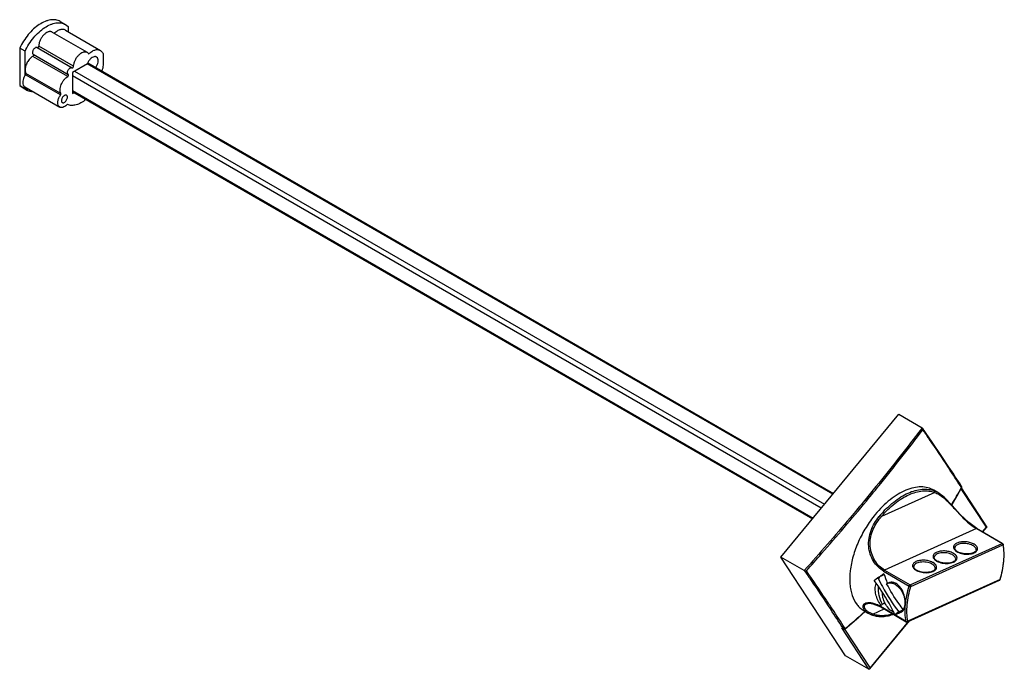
# Model space of a CAD drawing. Header units: millimetres. Extents: x 57 to 446, y 223 to 480.
import ezdxf

# ---------------------------------------------------------------- set-up
doc = ezdxf.new("R2010")
doc.units = ezdxf.units.MM
doc.header["$LTSCALE"] = 45.692502
doc.layers.get('0').update_dxf_attribs({"linetype": 'CONTINUOUS'})

msp = doc.modelspace()

# ---------------------------------------------------------------- linework, layer by layer
at = {"color": 7}
for p, q in [((73.48, 478.8), (75.61, 477.57)), ((70.31, 474.6), (84.09, 466.64)), ((75.54, 475.37), (89.33, 467.41)), ((75.61, 477.57), (76.59, 476.83)), ((76.59, 476.83), (76.59, 474.77)), ((57.5, 468.26), (57.5, 453.56)), ((59.62, 467.03), (57.5, 468.26)), ((59.62, 457.49), (59.62, 467.03)), ((64.36, 468.48), (78.15, 460.52)), ((78.78, 461.12), (65, 469.08)), ((84.09, 466.64), (84.59, 466.18)), ((89.33, 467.41), (90.04, 466.75)), ((90.38, 466.1), (90.38, 461.52)), ((76.44, 457.07), (62.65, 465.03)), ((62.86, 465.88), (76.65, 457.92)), ((84.37, 462.44), (378.52, 292.61)), ((88.17, 464.43), (87.81, 464.77)), ((73.7, 450.37), (59.91, 458.33)), ((78.15, 460.52), (78.17, 460.5)), ((78.17, 460.5), (78.18, 460.5)), ((84.19, 462.13), (78.27, 458.71)), ((78.27, 458.71), (78.27, 450.35)), ((79.15, 459.23), (375.04, 288.4)), ((378.24, 292.27), (84.1, 462.08)), ((73.59, 449.81), (59.8, 457.77)), ((76.68, 457.9), (76.65, 457.92)), ((373.67, 286.74), (78.27, 457.29)), ((57.5, 453.56), (58.48, 452.82)), ((57.5, 453.56), (59.62, 452.34)), ((58.48, 452.82), (60.61, 451.59)), ((59.49, 452.96), (73.28, 445)), ((59.62, 452.34), (59.62, 452.88)), ((60.61, 451.59), (59.62, 452.34)), ((78.27, 451.57), (370.48, 282.87)), ((78.27, 451.06), (370.19, 282.53)), ((78.27, 450.35), (78.89, 450.7)), ((74.14, 446.97), (74.33, 446.8)), ((76.18, 449.51), (75.99, 449.68)), ((73.28, 445), (72.86, 445.39)), ((357.78, 267.48), (404.26, 323.8)), ((404.26, 323.8), (413.51, 318.46)), ((413.51, 318.46), (413.5, 318.44)), ((423.8, 302.85), (424, 302.56)), ((423.8, 302.85), (423.99, 302.56)), ((428.83, 295.2), (429.03, 294.9)), ((418.45, 292.98), (397.46, 283.51)), ((419.69, 292.97), (418.13, 293.87)), ((419.68, 292.98), (418.32, 293.63)), ((438.85, 279.23), (428.87, 294.45)), ((429.09, 294.84), (429.03, 294.9)), ((439.08, 279.47), (429.05, 294.76)), ((434.91, 278.73), (398.65, 262.36)), ((435.12, 278.73), (434.91, 278.73)), ((445.02, 272.89), (434.91, 278.73)), ((435.12, 278.73), (445.23, 272.89)), ((437.37, 277.43), (438.85, 279.23)), ((437.46, 277.38), (439.07, 279.34)), ((408.76, 256.53), (445.02, 272.89)), ((409.08, 255.89), (445.33, 272.26)), ((445.02, 272.89), (445.23, 272.89)), ((445.47, 272.55), (445.47, 272.55)), ((367.02, 262.15), (357.78, 267.48)), ((383.3, 228.54), (357.78, 267.48)), ((396.05, 259.43), (398.52, 260.55)), ((398.29, 261.91), (408.4, 256.07)), ((398.65, 262.36), (408.76, 256.53)), ((394.53, 258.22), (396.05, 259.43)), ((399.49, 256.99), (399.72, 257.1)), ((399.5, 256.96), (399.49, 256.99)), ((399.5, 256.96), (399.49, 256.99)), ((399.76, 257.12), (399.72, 257.1)), ((400.01, 257.23), (399.98, 257.22)), ((407.7, 241.95), (443.96, 258.31)), ((444.23, 258.62), (407.85, 242.2)), ((443.96, 258.31), (444.11, 258.56)), ((390.63, 246.24), (392.18, 245.34)), ((392.16, 245.35), (393.48, 244.73)), ((393.48, 244.73), (393.48, 244.73)), ((394.01, 244.99), (398.5, 247.02)), ((407.15, 242.12), (397.04, 247.96)), ((397.04, 247.96), (397.14, 247.81)), ((397.14, 247.81), (407.25, 241.97)), ((404.3, 245.9), (402.78, 244.68)), ((402.78, 244.68), (404.61, 245.51)), ((406.13, 246.72), (404.3, 245.9)), ((404.61, 245.51), (406.13, 246.72)), ((404.9, 245.62), (404.61, 245.51)), ((392.84, 223.33), (408.5, 242.31)), ((392.99, 223.67), (408.3, 242.22)), ((407.25, 241.97), (407.15, 242.12)), ((407.85, 242.2), (407.7, 241.95)), ((381.81, 239.54), (382.48, 239.15)), ((381.97, 239.42), (381.81, 239.54)), ((392.49, 223.24), (381.81, 239.54)), ((382.54, 239.09), (381.97, 239.42)), ((382.2, 239.58), (382.48, 239.15)), ((382.21, 239.57), (382.48, 239.15)), ((382.54, 239.09), (382.48, 239.15)), ((382.91, 239.04), (392.99, 223.67)), ((383.13, 239.3), (383.11, 239.14)), ((383.11, 239.14), (383.11, 239.14)), ((392.49, 223.24), (383.3, 228.54))]:
    msp.add_line(p, q, dxfattribs=at)
for points in [[(424.05, 303.02), (420.99, 307.57), (417.46, 312.76), (413.63, 318.35)], [(435.12, 278.73), (431.88, 281.07), (428.55, 284.32), (425.38, 287.84), (422.16, 291.13), (419.69, 292.97)], [(425.16, 288.06), (425.3, 288.29), (427.28, 291.65), (429.09, 294.84)], [(391.54, 249.05), (392.68, 249.26), (393.99, 249.1), (397.14, 247.81)], [(383.11, 239.14), (385.75, 241.35), (388.53, 243.75), (391.04, 246)]]:
    msp.add_lwpolyline(points, dxfattribs=at)
for centre, radius, start, end in [((63.11, 466.31), 0.501, 236.6178, 239.9992), ((65.05, 454.08), 6.42, 144.9322, 147.8512), ((-178.53, -98.38), 724.03, 32.94365, 33.66894), ((-121.9, -61.69), 656.26, 32.94393, 33.71307), ((428.66, 295.09), 0.5, 330.7538, 33.1859), ((207.28, 419.02), 254.13, 328.996, 330.7623), ((415.39, 268.27), 24.23, 139.5713, 141.1609), ((415.26, 268.04), 23.57, 139.0042, 140.5847), ((438.95, 279.43), 0.151, 320.4855, 322.5548), ((431.21, 267.91), 4.73, 60.0172, 62.3238), ((431.32, 268.01), 5.28, 60.0172, 62.3238), ((444.98, 272.46), 0.5, 10.4107, 60.0006), ((445.24, 272.51), 0.231, 359.8206, 10.2184), ((423.13, 264.26), 4.73, 60.0172, 62.3238), ((423.24, 264.37), 5.28, 60.0172, 62.3238), ((429.91, 274.13), 5.25, 240.0132, 242.0238), ((430.02, 274.33), 5.48, 242.0116, 242.3076), ((415.04, 260.61), 4.73, 60.0172, 62.3238), ((415.15, 260.72), 5.28, 60.0172, 62.3238), ((421.83, 270.48), 5.25, 240.0132, 242.0238), ((421.93, 270.68), 5.48, 242.0116, 242.3076), ((401.5, 255.24), 6.43, 118.7082, 129.2454), ((401.23, 257.26), 4.48, 128.8625, 131.3629), ((401.2, 257.3), 4.43, 128.5827, 128.858), ((413.74, 266.83), 5.25, 240.0132, 242.0238), ((413.85, 267.03), 5.48, 242.0116, 242.3076), ((401.52, 255.22), 6.46, 129.2662, 143.1841), ((443.75, 258.76), 0.5, 294.2901, 342.8849), ((405.49, 270.49), 40.42, 342.8351, 342.9532), ((407.62, 253.76), 9.83, 206.3698, 206.7783), ((-224, -153.85), 722.68, 32.9837, 33.6697), ((-224.33, -154.21), 723.78, 32.93464, 33.66034), ((252.77, 398.09), 205.45, 309.3843, 312.2684), ((396.66, 262.01), 17.78, 286.2255, 288.7855), ((404.35, 250.32), 5.03, 239.9372, 244.8698), ((338.72, 215.1), 70.56, 24.7837, 26.0668), ((407.5, 242.4), 0.5, 240.0006, 294.2901), ((407.43, 242.79), 0.736, 276.0511, 287.6915), ((382.79, 239.52), 0.5, 240.0006, 309.3927), ((382.68, 239.71), 0.613, 308.773, 317.8038)]:
    msp.add_arc(centre, radius, start, end, dxfattribs=at)
for major_axis, ratio, start_param, end_param in [((-17.9, 34.49), 0.545265, 1.272799, 1.378152), ((28.94, 15.03), 0.047113, 2.453659, 2.545619)]:
    msp.add_ellipse((421.64, 260.09), major_axis=major_axis, ratio=ratio, start_param=start_param, end_param=end_param, dxfattribs=at)
for points, knots in [([(73.48, 478.8), (73.22, 478.95), (72.64, 479.22), (71.71, 479.45), (70.72, 479.53), (69.67, 479.44), (68.58, 479.21), (67.05, 478.67), (65.11, 477.6), (62.9, 475.84), (60.83, 473.64), (58.98, 471.09), (57.96, 469.22), (57.5, 468.26)], [0, 0, 0, 0, 0.044203, 0.089391, 0.13645, 0.186079, 0.238773, 0.294817, 0.417041, 0.551941, 0.69675, 0.847591, 1, 1, 1, 1]), ([(59.62, 467.03), (60.08, 468), (61.11, 469.87), (62.95, 472.42), (65.02, 474.62), (67.24, 476.38), (69.17, 477.44), (70.7, 477.98), (71.79, 478.22), (72.84, 478.3), (73.83, 478.23), (74.76, 477.99), (75.34, 477.73), (75.61, 477.57)], [0, 0, 0, 0, 0.152409, 0.30325, 0.448059, 0.582959, 0.705183, 0.761227, 0.813921, 0.863551, 0.910609, 0.955797, 1, 1, 1, 1]), ([(70.31, 474.6), (70.2, 474.66), (69.96, 474.76), (69.57, 474.82), (69.15, 474.79), (68.55, 474.63), (67.77, 474.21), (66.9, 473.46), (66.14, 472.5), (65.53, 471.39), (65.12, 470.25), (65, 469.46), (65, 469.08)], [0, 0, 0, 0, 0.042836, 0.087409, 0.135125, 0.186905, 0.303645, 0.436741, 0.580696, 0.727878, 0.87008, 1, 1, 1, 1]), ([(75.54, 475.37), (75.4, 475.45), (75.09, 475.59), (74.59, 475.68), (74.05, 475.66), (73.26, 475.5), (72.24, 475.03), (71.51, 474.47), (71.15, 474.14)], [0, 0, 0, 0, 0.100379, 0.204202, 0.314348, 0.432843, 0.697901, 1, 1, 1, 1]), ([(64.36, 468.48), (64.31, 468.5), (64.21, 468.54), (64.04, 468.56), (63.86, 468.52), (63.59, 468.41), (63.27, 468.17), (62.94, 467.78), (62.69, 467.32), (62.57, 466.91), (62.54, 466.59), (62.56, 466.33), (62.62, 466.14), (62.69, 466.04)], [0, 0, 0, 0, 0.044316, 0.091301, 0.142897, 0.200104, 0.330755, 0.477581, 0.629091, 0.772505, 0.83786, 0.897684, 1, 1, 1, 1]), ([(65, 469.08), (64.99, 469), (64.94, 468.81), (64.81, 468.62), (64.68, 468.5), (64.58, 468.45), (64.48, 468.43), (64.42, 468.44), (64.39, 468.46)], [0, 0, 0, 0, 0.271744, 0.562803, 0.696348, 0.813488, 0.91289, 1, 1, 1, 1]), ([(78.78, 461.12), (78.79, 461.5), (78.91, 462.29), (79.31, 463.43), (79.92, 464.54), (80.69, 465.5), (81.56, 466.25), (82.33, 466.67), (82.94, 466.83), (83.36, 466.86), (83.75, 466.8), (83.99, 466.7), (84.09, 466.64)], [0, 0, 0, 0, 0.12992, 0.272122, 0.419305, 0.563262, 0.696357, 0.813097, 0.864876, 0.912591, 0.957164, 1, 1, 1, 1]), ([(84.59, 466.18), (84.6, 466.16), (84.65, 466.09), (84.69, 466.02), (84.72, 465.97)], [0, 0, 0, 0, 0.246054, 1, 1, 1, 1]), ([(84.72, 465.97), (85.09, 466.33), (85.85, 466.96), (86.92, 467.5), (87.75, 467.69), (88.33, 467.72), (88.86, 467.63), (89.18, 467.5), (89.33, 467.41)], [0, 0, 0, 0, 0.303624, 0.569882, 0.688388, 0.798027, 0.900877, 1, 1, 1, 1]), ([(90.04, 466.75), (90.07, 466.71), (90.21, 466.5), (90.31, 466.27), (90.38, 466.1)], [0, 0, 0, 0, 0.241562, 1, 1, 1, 1]), ([(62.65, 465.03), (62.44, 464.9), (62.03, 464.6), (61.26, 463.86), (60.45, 462.73), (59.9, 461.46), (59.66, 460.43), (59.62, 459.93), (59.62, 459.68)], [0, 0, 0, 0, 0.115233, 0.239081, 0.501579, 0.763214, 0.886055, 1, 1, 1, 1]), ([(62.95, 465.81), (62.98, 465.76), (63, 465.66), (62.99, 465.52), (62.94, 465.36), (62.84, 465.18), (62.72, 465.07), (62.65, 465.03)], [0, 0, 0, 0, 0.199452, 0.322639, 0.457567, 0.740075, 1, 1, 1, 1]), ([(62.69, 466.04), (62.7, 466.02), (62.74, 465.97), (62.79, 465.92), (62.83, 465.9)], [0, 0, 0, 0, 0.257161, 1, 1, 1, 1]), ([(86.84, 464.88), (86.57, 464.82), (86.02, 464.56), (85.29, 463.94), (84.65, 463.11), (84.32, 462.47), (84.19, 462.13)], [0, 0, 0, 0, 0.210091, 0.456324, 0.725935, 1, 1, 1, 1]), ([(87.81, 464.77), (87.74, 464.81), (87.59, 464.87), (87.27, 464.94), (87.01, 464.92), (86.84, 464.88)], [0, 0, 0, 0, 0.234578, 0.476042, 1, 1, 1, 1]), ([(87.54, 460.6), (87.76, 460.92), (88.14, 461.6), (88.42, 462.5), (88.49, 463.2), (88.46, 463.79), (88.32, 464.21), (88.17, 464.43)], [0, 0, 0, 0, 0.28944, 0.564309, 0.689655, 0.804342, 1, 1, 1, 1]), ([(59.62, 459.68), (59.62, 459.56), (59.64, 459.1), (59.76, 458.63), (59.91, 458.33)], [0, 0, 0, 0, 0.274389, 1, 1, 1, 1]), ([(59.91, 458.33), (59.93, 458.3), (59.95, 458.21), (59.94, 458.06), (59.89, 457.91), (59.83, 457.81), (59.8, 457.77)], [0, 0, 0, 0, 0.201073, 0.442581, 0.715158, 1, 1, 1, 1]), ([(76.48, 458.08), (76.41, 458.18), (76.35, 458.37), (76.33, 458.63), (76.36, 458.95), (76.48, 459.36), (76.73, 459.82), (77.06, 460.21), (77.38, 460.45), (77.65, 460.56), (77.83, 460.59), (78, 460.58), (78.1, 460.54), (78.15, 460.52)], [0, 0, 0, 0, 0.102315, 0.16214, 0.227495, 0.370909, 0.522419, 0.669245, 0.799896, 0.857103, 0.908699, 0.955684, 1, 1, 1, 1]), ([(78.18, 460.5), (78.21, 460.48), (78.27, 460.47), (78.37, 460.49), (78.47, 460.54), (78.6, 460.66), (78.73, 460.85), (78.78, 461.04), (78.78, 461.12)], [0, 0, 0, 0, 0.08711, 0.186512, 0.303652, 0.437197, 0.728257, 1, 1, 1, 1]), ([(90.38, 461.52), (90.38, 461.15), (90.28, 460.38), (90.04, 459.65), (89.88, 459.28)], [0, 0, 0, 0, 0.476367, 1, 1, 1, 1]), ([(59.62, 457.49), (59.39, 457.13), (59.02, 456.39), (58.76, 455.41), (58.71, 454.66), (58.75, 454.03), (58.91, 453.58), (59.07, 453.35)], [0, 0, 0, 0, 0.291476, 0.564952, 0.689381, 0.803511, 1, 1, 1, 1]), ([(73.7, 450.37), (73.58, 450.59), (73.42, 451.11), (73.39, 451.97), (73.53, 452.92), (73.86, 453.91), (74.33, 454.87), (74.94, 455.75), (75.64, 456.5), (76.17, 456.9), (76.44, 457.07)], [0, 0, 0, 0, 0.096212, 0.206838, 0.331043, 0.465403, 0.60499, 0.744195, 0.877452, 1, 1, 1, 1]), ([(76.44, 457.07), (76.51, 457.11), (76.63, 457.22), (76.73, 457.4), (76.78, 457.56), (76.79, 457.7), (76.77, 457.8), (76.74, 457.85)], [0, 0, 0, 0, 0.259925, 0.542433, 0.677361, 0.800548, 1, 1, 1, 1]), ([(76.65, 457.92), (76.63, 457.93), (76.57, 457.97), (76.51, 458.03), (76.48, 458.08)], [0, 0, 0, 0, 0.245664, 1, 1, 1, 1]), ([(76.74, 457.85), (76.73, 457.85), (76.72, 457.87), (76.7, 457.89), (76.68, 457.9)], [0, 0, 0, 0, 0.257741, 1, 1, 1, 1]), ([(59.07, 453.35), (59.13, 453.27), (59.26, 453.12), (59.41, 453), (59.49, 452.96)], [0, 0, 0, 0, 0.508097, 1, 1, 1, 1]), ([(62.77, 450.92), (62.39, 450.95), (61.63, 451.1), (60.93, 451.41), (60.61, 451.59)], [0, 0, 0, 0, 0.507913, 1, 1, 1, 1]), ([(72.86, 445.39), (72.69, 445.64), (72.53, 446.12), (72.49, 446.8), (72.55, 447.39), (72.7, 448), (73, 448.84), (73.33, 449.43), (73.59, 449.81)], [0, 0, 0, 0, 0.195569, 0.310196, 0.435471, 0.569765, 0.710668, 1, 1, 1, 1]), ([(73.59, 449.81), (73.62, 449.85), (73.68, 449.95), (73.73, 450.1), (73.74, 450.25), (73.72, 450.34), (73.7, 450.37)], [0, 0, 0, 0, 0.284842, 0.557419, 0.798927, 1, 1, 1, 1]), ([(75.99, 449.68), (75.94, 449.71), (75.83, 449.76), (75.64, 449.77), (75.43, 449.73), (75.14, 449.61), (74.79, 449.35), (74.42, 448.91), (74.14, 448.4), (74.01, 447.94), (73.97, 447.59), (73.99, 447.29), (74.06, 447.08), (74.14, 446.97)], [0, 0, 0, 0, 0.044306, 0.091278, 0.142878, 0.200081, 0.330731, 0.477558, 0.629071, 0.772491, 0.83785, 0.89768, 1, 1, 1, 1]), ([(74.33, 446.8), (74.38, 446.77), (74.49, 446.73), (74.68, 446.72), (74.88, 446.75), (75.17, 446.87), (75.53, 447.14), (75.89, 447.57), (76.17, 448.08), (76.31, 448.54), (76.34, 448.89), (76.32, 449.19), (76.25, 449.4), (76.18, 449.51)], [0, 0, 0, 0, 0.044306, 0.091278, 0.142878, 0.200081, 0.330731, 0.477558, 0.629071, 0.772491, 0.83785, 0.89768, 1, 1, 1, 1]), ([(83.55, 447.97), (82.95, 447.49), (81.76, 446.66), (80.12, 445.96), (78.86, 445.7), (77.99, 445.65), (77.15, 445.73), (76.63, 445.89), (76.39, 445.99)], [0, 0, 0, 0, 0.295606, 0.55897, 0.678685, 0.791118, 0.897609, 1, 1, 1, 1]), ([(76.04, 445.86), (75.82, 445.64), (75.36, 445.27), (74.72, 444.94), (74.23, 444.83), (73.88, 444.81), (73.56, 444.86), (73.37, 444.94), (73.28, 445)], [0, 0, 0, 0, 0.303741, 0.57008, 0.688589, 0.798193, 0.90097, 1, 1, 1, 1]), ([(76.39, 445.99), (76.36, 446), (76.3, 446.01), (76.22, 445.99), (76.12, 445.94), (76.07, 445.89), (76.04, 445.86)], [0, 0, 0, 0, 0.202124, 0.432507, 0.699343, 1, 1, 1, 1]), ([(413.5, 318.44), (411.66, 316.05), (404.28, 306.48), (396.75, 297.02), (390.98, 290.02)], [0, 0, 0, 0, 0.249475, 1, 1, 1, 1]), ([(391.49, 289.57), (393.4, 291.88), (400.94, 301.13), (408.29, 310.54), (413.74, 317.64)], [0, 0, 0, 0, 0.25063, 1, 1, 1, 1]), ([(413.51, 318.46), (413.52, 318.45), (413.57, 318.42), (413.6, 318.38), (413.63, 318.35)], [0, 0, 0, 0, 0.236307, 1, 1, 1, 1]), ([(413.63, 318.35), (413.7, 318.24), (413.77, 318), (413.77, 317.76), (413.74, 317.64)], [0, 0, 0, 0, 0.503499, 1, 1, 1, 1]), ([(413.75, 317.64), (414.6, 316.4), (417.98, 311.49), (421.33, 306.56), (423.8, 302.85)], [0, 0, 0, 0, 0.252839, 1, 1, 1, 1]), ([(424.05, 303.02), (424.09, 302.95), (424.12, 302.78), (424.05, 302.63), (424, 302.56)], [0, 0, 0, 0, 0.479463, 1, 1, 1, 1]), ([(429.03, 294.9), (429.05, 294.92), (429.11, 295.01), (429.13, 295.12), (429.13, 295.2)], [0, 0, 0, 0, 0.265112, 1, 1, 1, 1]), ([(418.13, 293.87), (417.39, 294.3), (415.74, 294.96), (413, 295.26), (410.06, 294.91), (407, 293.91), (403.88, 292.31), (399.63, 289.33), (396.77, 286.45), (395.02, 284.33)], [0, 0, 0, 0, 0.095438, 0.19554, 0.303939, 0.422776, 0.552738, 0.693346, 1, 1, 1, 1]), ([(396.95, 283.98), (398.57, 285.88), (401.18, 288.47), (405.04, 291.22), (407.88, 292.76), (410.68, 293.8), (413.4, 294.33), (415.97, 294.3), (417.58, 293.91), (418.32, 293.63)], [0, 0, 0, 0, 0.301941, 0.441443, 0.571483, 0.691535, 0.801901, 0.903902, 1, 1, 1, 1]), ([(397.46, 283.51), (399.05, 285.38), (401.62, 287.92), (405.41, 290.61), (408.2, 292.13), (410.95, 293.15), (413.61, 293.66), (416.14, 293.64), (417.72, 293.26), (418.45, 292.98)], [0, 0, 0, 0, 0.301941, 0.441444, 0.571483, 0.691536, 0.801901, 0.903902, 1, 1, 1, 1]), ([(418.45, 292.98), (418.5, 293.09), (418.54, 293.29), (418.45, 293.52), (418.36, 293.6), (418.32, 293.63)], [0, 0, 0, 0, 0.528062, 0.782079, 1, 1, 1, 1]), ([(418.45, 292.98), (419.07, 292.76), (420.34, 292.13), (422.16, 290.77), (424.03, 288.98), (425.99, 286.86), (428.05, 284.57), (430.23, 282.31), (432.49, 280.31), (434.1, 279.19), (434.91, 278.73)], [0, 0, 0, 0, 0.0902, 0.192344, 0.310297, 0.443652, 0.58725, 0.732961, 0.872663, 1, 1, 1, 1]), ([(390.98, 290.02), (389.03, 287.66), (381.18, 278.26), (373.12, 269.03), (367.02, 262.15)], [0, 0, 0, 0, 0.249421, 1, 1, 1, 1]), ([(367.85, 262.05), (369.86, 264.31), (377.85, 273.39), (385.72, 282.58), (391.49, 289.57)], [0, 0, 0, 0, 0.250472, 1, 1, 1, 1]), ([(391.49, 289.57), (391.43, 289.66), (391.26, 289.82), (391.08, 289.96), (390.98, 290.02)], [0, 0, 0, 0, 0.477575, 1, 1, 1, 1]), ([(395.02, 284.33), (393.68, 282.71), (391.23, 279.26), (388.28, 273.7), (386.17, 267.95), (384.99, 262.31), (384.84, 257.79), (385.29, 254.51), (386.04, 251.69), (387.3, 249.2), (389.08, 247.28), (390.1, 246.54), (390.63, 246.24)], [0, 0, 0, 0, 0.148771, 0.298717, 0.444546, 0.581418, 0.705598, 0.762354, 0.815473, 0.911715, 0.956426, 1, 1, 1, 1]), ([(396.95, 283.98), (397.05, 283.92), (397.2, 283.8), (397.37, 283.64), (397.44, 283.55), (397.46, 283.51)], [0, 0, 0, 0, 0.527876, 0.799277, 1, 1, 1, 1]), ([(398.29, 261.91), (397.5, 262.37), (396, 263.54), (394.2, 265.84), (392.92, 268.62), (392.31, 271.71), (392.42, 274.9), (393.24, 278.01), (394.63, 280.9), (395.86, 282.64), (396.52, 283.47)], [0, 0, 0, 0, 0.111376, 0.229747, 0.3537, 0.481239, 0.610643, 0.740748, 0.870767, 1, 1, 1, 1]), ([(398.65, 262.36), (397.89, 262.8), (396.45, 263.92), (394.72, 266.12), (393.48, 268.78), (392.89, 271.73), (393.02, 274.8), (393.83, 277.78), (395.2, 280.55), (396.39, 282.22), (397.04, 283.01)], [0, 0, 0, 0, 0.11137, 0.229432, 0.352918, 0.480026, 0.609208, 0.739433, 0.869944, 1, 1, 1, 1]), ([(397.04, 283.01), (396.98, 283.1), (396.81, 283.27), (396.63, 283.41), (396.52, 283.47)], [0, 0, 0, 0, 0.471363, 1, 1, 1, 1]), ([(438.85, 279.23), (438.9, 279.24), (438.98, 279.26), (439.05, 279.31), (439.07, 279.34)], [0, 0, 0, 0, 0.563571, 1, 1, 1, 1]), ([(439.07, 279.34), (439.08, 279.35), (439.11, 279.4), (439.09, 279.45), (439.08, 279.47)], [0, 0, 0, 0, 0.478097, 1, 1, 1, 1]), ([(433.78, 272.69), (433.28, 272.95), (432.18, 273.34), (430.43, 273.59), (428.72, 273.5), (427.43, 273.15), (426.63, 272.68), (426.2, 272.29), (425.93, 271.84), (425.86, 271.35), (425.97, 270.85), (426.26, 270.38), (426.71, 269.94), (427.08, 269.69), (427.28, 269.58)], [0, 0, 0, 0, 0.147075, 0.307215, 0.463322, 0.599416, 0.656867, 0.706938, 0.751094, 0.792457, 0.835188, 0.882901, 0.937683, 1, 1, 1, 1]), ([(433.4, 272.09), (433.09, 272.26), (432.39, 272.54), (431.27, 272.79), (430.1, 272.88), (428.97, 272.81), (427.96, 272.57), (427.13, 272.2), (426.63, 271.75), (426.41, 271.34), (426.36, 271.14), (426.35, 271.03)], [0, 0, 0, 0, 0.135328, 0.282534, 0.433462, 0.579355, 0.71223, 0.826293, 0.920027, 0.961046, 1, 1, 1, 1]), ([(434.82, 270.28), (434.83, 270.43), (434.79, 270.76), (434.54, 271.22), (434.12, 271.65), (433.77, 271.89), (433.57, 272)], [0, 0, 0, 0, 0.205208, 0.432756, 0.696418, 1, 1, 1, 1]), ([(435.14, 270.06), (435.26, 270.25), (435.42, 270.7), (435.25, 271.43), (434.73, 272.08), (434.24, 272.43), (433.96, 272.59)], [0, 0, 0, 0, 0.215212, 0.432893, 0.689507, 1, 1, 1, 1]), ([(445.33, 272.26), (445.52, 271.24), (445.74, 269.09), (445.59, 264.5), (444.85, 260.98), (444.13, 258.64)], [0, 0, 0, 0, 0.224796, 0.467747, 1, 1, 1, 1]), ([(444.23, 258.62), (444.97, 261), (445.96, 265.63), (445.87, 270.39), (445.47, 272.55)], [0, 0, 0, 0, 0.531662, 1, 1, 1, 1]), ([(445.12, 272.81), (445.11, 272.82), (445.08, 272.85), (445.04, 272.87), (445.02, 272.89)], [0, 0, 0, 0, 0.261299, 1, 1, 1, 1]), ([(445.26, 272.62), (445.25, 272.64), (445.21, 272.71), (445.16, 272.77), (445.12, 272.81)], [0, 0, 0, 0, 0.257469, 1, 1, 1, 1]), ([(445.33, 272.26), (445.34, 272.29), (445.34, 272.41), (445.3, 272.53), (445.26, 272.62)], [0, 0, 0, 0, 0.233932, 1, 1, 1, 1]), ([(445.47, 272.51), (445.47, 272.46), (445.44, 272.36), (445.37, 272.29), (445.33, 272.26)], [0, 0, 0, 0, 0.463326, 1, 1, 1, 1]), ([(425.69, 269.04), (425.2, 269.3), (424.09, 269.69), (422.35, 269.94), (420.63, 269.85), (419.34, 269.5), (418.54, 269.03), (418.12, 268.64), (417.85, 268.19), (417.77, 267.7), (417.89, 267.21), (418.18, 266.73), (418.63, 266.29), (419, 266.05), (419.2, 265.93)], [0, 0, 0, 0, 0.147075, 0.307215, 0.463322, 0.599416, 0.656867, 0.706938, 0.751094, 0.792457, 0.835188, 0.882901, 0.937683, 1, 1, 1, 1]), ([(425.32, 268.45), (425.01, 268.61), (424.31, 268.89), (423.19, 269.14), (422.02, 269.23), (420.89, 269.16), (419.87, 268.93), (419.05, 268.55), (418.55, 268.1), (418.33, 267.7), (418.28, 267.49), (418.27, 267.39)], [0, 0, 0, 0, 0.135328, 0.282534, 0.433462, 0.579355, 0.71223, 0.826293, 0.920027, 0.961046, 1, 1, 1, 1]), ([(426.73, 266.63), (426.75, 266.78), (426.71, 267.11), (426.45, 267.57), (426.04, 268), (425.68, 268.24), (425.49, 268.35)], [0, 0, 0, 0, 0.205208, 0.432756, 0.696418, 1, 1, 1, 1]), ([(427.06, 266.41), (427.18, 266.6), (427.34, 267.05), (427.17, 267.78), (426.65, 268.43), (426.16, 268.78), (425.88, 268.94)], [0, 0, 0, 0, 0.215212, 0.432893, 0.689507, 1, 1, 1, 1]), ([(427.5, 269.58), (427.3, 269.69), (426.97, 269.92), (426.59, 270.3), (426.38, 270.68), (426.34, 270.93), (426.35, 271.03)], [0, 0, 0, 0, 0.342, 0.620684, 0.834014, 1, 1, 1, 1]), ([(427.47, 269.47), (427.78, 269.31), (428.46, 269.03), (429.93, 268.66), (431.48, 268.57), (432.94, 268.78), (433.88, 269.07), (434.64, 269.48), (435.02, 269.86), (435.14, 270.06)], [0, 0, 0, 0, 0.128538, 0.267875, 0.553835, 0.688137, 0.808967, 0.912922, 1, 1, 1, 1]), ([(434.82, 270.28), (434.81, 270.2), (434.77, 270.05), (434.64, 269.82), (434.42, 269.59), (433.99, 269.27), (433.23, 268.95), (432.16, 268.73), (430.94, 268.67), (429.7, 268.8), (428.53, 269.09), (427.81, 269.4), (427.5, 269.58)], [0, 0, 0, 0, 0.027237, 0.059042, 0.097769, 0.144323, 0.259637, 0.398868, 0.552874, 0.711386, 0.86381, 1, 1, 1, 1]), ([(417.61, 265.4), (417.12, 265.65), (416.01, 266.04), (414.27, 266.29), (412.55, 266.2), (411.26, 265.85), (410.46, 265.39), (410.03, 264.99), (409.77, 264.54), (409.69, 264.05), (409.8, 263.56), (410.1, 263.08), (410.54, 262.65), (410.91, 262.4), (411.12, 262.28)], [0, 0, 0, 0, 0.147075, 0.307215, 0.463322, 0.599416, 0.656867, 0.706938, 0.751094, 0.792457, 0.835188, 0.882901, 0.937683, 1, 1, 1, 1]), ([(417.24, 264.8), (416.92, 264.96), (416.23, 265.24), (415.11, 265.49), (413.94, 265.58), (412.8, 265.51), (411.79, 265.28), (410.97, 264.9), (410.46, 264.45), (410.24, 264.05), (410.19, 263.84), (410.18, 263.74)], [0, 0, 0, 0, 0.135328, 0.282534, 0.433462, 0.579355, 0.71223, 0.826293, 0.920027, 0.961046, 1, 1, 1, 1]), ([(418.65, 262.98), (418.66, 263.13), (418.62, 263.46), (418.37, 263.93), (417.95, 264.35), (417.6, 264.59), (417.4, 264.71)], [0, 0, 0, 0, 0.205208, 0.432756, 0.696418, 1, 1, 1, 1]), ([(418.98, 262.76), (419.1, 262.95), (419.26, 263.4), (419.08, 264.13), (418.56, 264.79), (418.07, 265.13), (417.79, 265.29)], [0, 0, 0, 0, 0.215212, 0.432893, 0.689507, 1, 1, 1, 1]), ([(419.41, 265.93), (419.22, 266.04), (418.89, 266.27), (418.51, 266.65), (418.29, 267.03), (418.26, 267.28), (418.27, 267.39)], [0, 0, 0, 0, 0.342, 0.620684, 0.834014, 1, 1, 1, 1]), ([(419.39, 265.83), (419.7, 265.66), (420.38, 265.38), (421.85, 265.01), (423.39, 264.92), (424.86, 265.13), (425.8, 265.42), (426.55, 265.83), (426.93, 266.21), (427.06, 266.41)], [0, 0, 0, 0, 0.128538, 0.267875, 0.553835, 0.688137, 0.808967, 0.912922, 1, 1, 1, 1]), ([(426.73, 266.63), (426.73, 266.55), (426.69, 266.4), (426.56, 266.17), (426.34, 265.94), (425.9, 265.62), (425.15, 265.3), (424.07, 265.08), (422.86, 265.02), (421.61, 265.15), (420.44, 265.44), (419.73, 265.75), (419.41, 265.93)], [0, 0, 0, 0, 0.027237, 0.059042, 0.097769, 0.144323, 0.259637, 0.398868, 0.552874, 0.711386, 0.86381, 1, 1, 1, 1]), ([(367.02, 262.15), (367.91, 260.86), (371.42, 255.76), (374.89, 250.65), (377.45, 246.8)], [0, 0, 0, 0, 0.252976, 1, 1, 1, 1]), ([(367.02, 262.15), (367.09, 262.11), (367.23, 262.06), (367.51, 262.01), (367.72, 262.02), (367.85, 262.04)], [0, 0, 0, 0, 0.256883, 0.529563, 1, 1, 1, 1]), ([(378.1, 246.96), (377.27, 248.21), (373.88, 253.26), (370.45, 258.27), (367.85, 262.04)], [0, 0, 0, 0, 0.246731, 1, 1, 1, 1]), ([(398.65, 262.36), (398.57, 262.33), (398.42, 262.19), (398.32, 262.01), (398.29, 261.91)], [0, 0, 0, 0, 0.460481, 1, 1, 1, 1]), ([(411.33, 262.28), (411.14, 262.39), (410.8, 262.62), (410.42, 263.01), (410.21, 263.38), (410.17, 263.63), (410.18, 263.74)], [0, 0, 0, 0, 0.342, 0.620684, 0.834014, 1, 1, 1, 1]), ([(411.3, 262.18), (411.61, 262.01), (412.29, 261.73), (413.76, 261.36), (415.31, 261.27), (416.77, 261.48), (417.72, 261.77), (418.47, 262.18), (418.85, 262.56), (418.98, 262.76)], [0, 0, 0, 0, 0.128538, 0.267875, 0.553835, 0.688137, 0.808967, 0.912922, 1, 1, 1, 1]), ([(418.65, 262.98), (418.64, 262.91), (418.61, 262.75), (418.47, 262.52), (418.26, 262.29), (417.82, 261.97), (417.07, 261.65), (415.99, 261.43), (414.77, 261.38), (413.53, 261.5), (412.36, 261.79), (411.64, 262.1), (411.33, 262.28)], [0, 0, 0, 0, 0.027237, 0.059042, 0.097769, 0.144323, 0.259637, 0.398868, 0.552874, 0.711386, 0.86381, 1, 1, 1, 1]), ([(402.1, 246.11), (401.57, 247.19), (399.37, 251.42), (396.73, 255.42), (394.53, 258.22)], [0, 0, 0, 0, 0.253497, 1, 1, 1, 1]), ([(397.29, 248.41), (396.83, 249.08), (396, 250.46), (395.18, 252.68), (394.9, 254.92), (395.11, 256.37), (395.32, 257.04)], [0, 0, 0, 0, 0.267899, 0.525619, 0.769682, 1, 1, 1, 1]), ([(396.05, 259.43), (396.61, 258.22), (398.97, 253.48), (401.86, 249), (404.3, 245.9)], [0, 0, 0, 0, 0.253446, 1, 1, 1, 1]), ([(406.13, 246.72), (405.51, 247.51), (403.07, 250.77), (400.93, 254.25), (399.5, 256.96)], [0, 0, 0, 0, 0.246206, 1, 1, 1, 1]), ([(399.72, 257.1), (399.94, 257.2), (400.43, 257.34), (401.21, 257.34), (402.02, 257.15), (402.54, 256.9), (402.8, 256.75)], [0, 0, 0, 0, 0.227648, 0.465497, 0.721558, 1, 1, 1, 1]), ([(406.77, 248.79), (406.82, 249.34), (406.8, 250.49), (406.51, 252.22), (405.94, 253.91), (405.09, 255.41), (403.99, 256.61), (402.69, 257.37), (401.3, 257.62), (400.4, 257.41), (400.01, 257.23)], [0, 0, 0, 0, 0.130003, 0.270009, 0.411733, 0.548187, 0.674878, 0.790558, 0.897429, 1, 1, 1, 1]), ([(402.8, 256.75), (403.42, 256.39), (404.6, 255.37), (405.9, 253.39), (406.7, 251.13), (406.83, 249.54), (406.77, 248.79)], [0, 0, 0, 0, 0.23394, 0.493291, 0.756329, 1, 1, 1, 1]), ([(408.4, 256.07), (408.43, 256.17), (408.53, 256.35), (408.68, 256.49), (408.76, 256.53)], [0, 0, 0, 0, 0.527296, 1, 1, 1, 1]), ([(408.76, 256.53), (408.87, 256.47), (409.03, 256.27), (409.09, 256.02), (409.08, 255.89)], [0, 0, 0, 0, 0.493023, 1, 1, 1, 1]), ([(397.84, 248.74), (397.28, 249.86), (396.46, 252.16), (396.2, 254.6), (396.27, 255.77)], [0, 0, 0, 0, 0.517063, 1, 1, 1, 1]), ([(398.81, 249.39), (398.48, 250.05), (397.99, 251.4), (397.81, 252.84), (397.83, 253.53)], [0, 0, 0, 0, 0.515417, 1, 1, 1, 1]), ([(407.15, 242.12), (406.96, 243.16), (406.73, 245.36), (406.89, 250.08), (407.66, 253.68), (408.4, 256.07)], [0, 0, 0, 0, 0.224707, 0.467648, 1, 1, 1, 1]), ([(407.85, 242.2), (407.66, 243.22), (407.44, 245.38), (407.6, 250.01), (408.35, 253.54), (409.08, 255.89)], [0, 0, 0, 0, 0.224707, 0.467648, 1, 1, 1, 1]), ([(409.08, 255.89), (409.03, 255.89), (408.92, 255.9), (408.69, 255.95), (408.51, 256.01), (408.4, 256.07)], [0, 0, 0, 0, 0.213542, 0.475519, 1, 1, 1, 1]), ([(391.48, 249.35), (391.3, 249.3), (390.97, 249.19), (390.56, 248.93), (390.26, 248.59), (390.11, 248.19), (390.09, 247.75), (390.21, 247.3), (390.44, 246.85), (390.66, 246.57), (390.78, 246.43)], [0, 0, 0, 0, 0.144611, 0.270997, 0.38438, 0.492087, 0.602131, 0.721113, 0.853126, 1, 1, 1, 1]), ([(392.35, 245.77), (391.97, 246.02), (391.44, 246.42), (390.94, 247.08), (390.73, 247.55), (390.68, 248.01), (390.8, 248.44), (391.09, 248.81), (391.37, 248.97), (391.52, 249.04)], [0, 0, 0, 0, 0.32151, 0.456462, 0.574496, 0.679225, 0.77815, 0.881777, 1, 1, 1, 1]), ([(397.04, 247.96), (396.52, 248.26), (395.51, 248.78), (394, 249.29), (392.67, 249.49), (391.84, 249.44), (391.48, 249.35)], [0, 0, 0, 0, 0.308741, 0.580152, 0.810974, 1, 1, 1, 1]), ([(401.83, 245.97), (401.21, 246.33), (400.04, 247.34), (399.2, 248.61), (398.84, 249.32)], [0, 0, 0, 0, 0.474287, 1, 1, 1, 1]), ([(405.19, 245.75), (405.41, 245.85), (405.84, 246.16), (406.31, 246.86), (406.63, 247.76), (406.73, 248.43), (406.77, 248.79)], [0, 0, 0, 0, 0.205712, 0.433363, 0.697116, 1, 1, 1, 1]), ([(406.77, 248.79), (406.75, 248.59), (406.65, 247.88), (406.41, 247.17), (406.13, 246.72)], [0, 0, 0, 0, 0.270005, 1, 1, 1, 1]), ([(377.45, 246.8), (377.55, 246.75), (377.81, 246.74), (378.01, 246.87), (378.1, 246.96)], [0, 0, 0, 0, 0.469773, 1, 1, 1, 1]), ([(390.78, 246.43), (390.81, 246.41), (390.91, 246.3), (391.02, 246.19), (391.1, 246.11)], [0, 0, 0, 0, 0.243512, 1, 1, 1, 1]), ([(391.1, 246.11), (391.18, 246.05), (391.51, 245.76), (391.87, 245.52), (392.16, 245.35)], [0, 0, 0, 0, 0.236185, 1, 1, 1, 1]), ([(394.01, 244.99), (393.86, 245.04), (393.29, 245.26), (392.73, 245.54), (392.35, 245.77)], [0, 0, 0, 0, 0.264533, 1, 1, 1, 1]), ([(394.01, 244.99), (393.96, 244.89), (393.84, 244.76), (393.63, 244.7), (393.52, 244.71), (393.48, 244.73)], [0, 0, 0, 0, 0.522633, 0.774426, 1, 1, 1, 1]), ([(393.48, 244.73), (394.1, 244.49), (395.41, 244.13), (397.5, 243.98), (399.69, 244.2), (401.15, 244.57), (401.89, 244.8)], [0, 0, 0, 0, 0.232351, 0.473935, 0.728851, 1, 1, 1, 1]), ([(401.63, 244.93), (400.32, 244.55), (398.33, 244.22), (395.75, 244.45), (394.57, 244.78), (394.01, 244.99)], [0, 0, 0, 0, 0.526288, 0.768025, 1, 1, 1, 1]), ([(406.13, 246.72), (405.98, 246.48), (405.62, 246.04), (405.15, 245.73), (404.9, 245.62)], [0, 0, 0, 0, 0.513368, 1, 1, 1, 1]), ([(407.26, 242.08), (407.27, 242.08), (407.36, 242.06), (407.44, 242.06), (407.5, 242.06)], [0, 0, 0, 0, 0.240184, 1, 1, 1, 1]), ([(407.65, 242.09), (407.67, 242.1), (407.74, 242.13), (407.81, 242.16), (407.85, 242.2)], [0, 0, 0, 0, 0.260102, 1, 1, 1, 1]), ([(382.81, 239.11), (382.79, 239.1), (382.7, 239.09), (382.6, 239.1), (382.54, 239.12)], [0, 0, 0, 0, 0.263567, 1, 1, 1, 1]), ([(392.84, 223.33), (392.8, 223.28), (392.72, 223.21), (392.59, 223.2), (392.52, 223.22), (392.49, 223.24)], [0, 0, 0, 0, 0.498705, 0.740821, 1, 1, 1, 1]), ([(392.99, 223.67), (392.98, 223.63), (392.95, 223.52), (392.89, 223.4), (392.84, 223.33)], [0, 0, 0, 0, 0.264793, 1, 1, 1, 1])]:
    msp.add_open_spline(points, degree=3, knots=knots, dxfattribs=at)
for points in [[(62.93, 465.83), (62.94, 465.83), (62.94, 465.82), (62.95, 465.81)], [(429.13, 295.2), (429.13, 295.25), (429.11, 295.31), (429.08, 295.36)], [(407.15, 242.12), (407.18, 242.11), (407.22, 242.09), (407.26, 242.08)], [(382.54, 239.12), (382.52, 239.13), (382.5, 239.14), (382.48, 239.15)], [(383.06, 239.23), (382.99, 239.17), (382.9, 239.13), (382.81, 239.11)]]:
    msp.add_open_spline(points, degree=3, dxfattribs=at)

doc.saveas('drawing.dxf')
